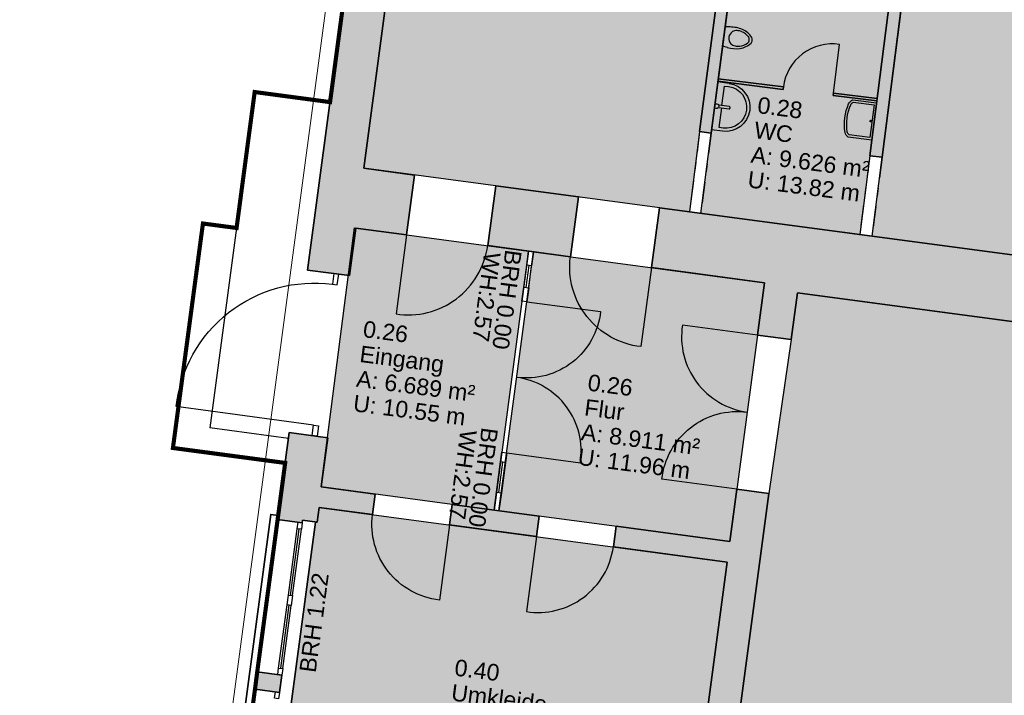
# Model space of a CAD drawing. Header units: metres. Extents: x 344112.5 to 344211.1, y 5709456.4 to 5709545.2.
# Tile 37 of 51: x 344177.6 to 344189.6, y 5709491.6 to 5709499.8. Entities that reach past the tile are written whole.
import ezdxf
from ezdxf.enums import TextEntityAlignment as Align

# ---------------------------------------------------------------- set-up
doc = ezdxf.new("R2010")
doc.units = ezdxf.units.M
doc.linetypes.add('AUSGEZOGEN', pattern=[0])
doc.linetypes.add('DASHDOT', pattern=[1, 0.5, -0.25, 0, -0.25])
for name, color, linetype in [('Bemassung', 7, 'Continuous'), ('Polygonflächen', 7, 'Continuous'), ('Öffnungen', 7, 'Continuous')]:
    doc.layers.add(name, color=color, linetype=linetype)
doc.layers.add('BGF', color=2, linetype='Continuous', plot=False)
for name, color, linetype, lineweight in [('Dach', 6, 'AUSGEZOGEN', 13), ('Fenster', 7, 'AUSGEZOGEN', 25), ('Sanitär', 7, 'AUSGEZOGEN', 25), ('Schraffur', 8, 'Continuous', 25), ('Text', 7, 'Continuous', 13), ('Treppe', 7, 'AUSGEZOGEN', 25), ('Türen', 7, 'AUSGEZOGEN', 25), ('Wand', 7, 'AUSGEZOGEN', 35)]:
    doc.layers.add(name, color=color, linetype=linetype, lineweight=lineweight)
doc.styles.get("Standard").update_dxf_attribs({"font": 'arial.ttf'})
doc.dimstyles.new('1', dxfattribs={"dimtxt": 0.2, "dimasz": 0.005, "dimexe": 0.08, "dimexo": 0, "dimgap": 0.05, "dimtad": 3, "dimzin": 3, "dimdsep": 46, "dimtxsty": 'Standard', "dimblk": '1000hands_BEMPFEIL', "dimcen": 1, "dimdle": 0.08, "dimse1": 1, "dimse2": 1, "dimclre": 256, "dimazin": 2, "dimtfac": 1, "dimtix": 1, "dimtmove": 2, "dimatfit": 3, "dimldrblk": '1000hands_BEMPFEIL', "dimfxl": 1, "dimtolj": 1, "dimtzin": 0, "dimarcsym": 0})
doc.dimstyles.new('Copy of 1', dxfattribs={"dimtxt": 0.2, "dimasz": 0.005, "dimexe": 0.08, "dimexo": 0, "dimgap": 0.05, "dimtad": 3, "dimdec": 0, "dimlfac": 100, "dimzin": 3, "dimdsep": 46, "dimtxsty": 'Standard', "dimblk": '1000hands_BEMPFEIL', "dimcen": 1, "dimdle": 0.08, "dimse1": 1, "dimse2": 1, "dimclre": 256, "dimazin": 2, "dimtfac": 1, "dimtdec": 0, "dimtix": 1, "dimtmove": 2, "dimatfit": 3, "dimldrblk": '1000hands_BEMPFEIL', "dimfxl": 1, "dimtolj": 1, "dimtzin": 0, "dimarcsym": 0})

# ---------------------------------------------------------------- blocks, each defined once
blk = doc.blocks.new('A$C00F050FE')
at = {"layer": 'Sanitär'}
for p, q in [((0.0945, 0.243), (-0.0189, 0.243)), ((0.0945, 0.2106), (0.054, 0.2106)), ((0.054, 0.2106), (0.054, 0.0121)), ((0.021, 0.0121), (0.1305, 0.0121)), ((0.1305, -0.0121), (0.021, -0.0121)), ((0.054, -0.0121), (0.054, -0.2106)), ((0.0945, -0.243), (-0.0189, -0.243)), ((0.054, -0.2106), (0.0945, -0.2106))]:
    blk.add_line(p, q, dxfattribs=at)
blk.add_lwpolyline([(-0.0189, -0.243), (-0.0189, 0.243)], dxfattribs=at)
for centre, radius, start, end in [((0.0945, 0), 0.243, 270, 90), ((0, 0), 0.0243, 90, 141.67049), ((0, 0), 0.0243, 270, 90), ((0, 0), 0.0243, 218.32951, 270)]:
    blk.add_arc(centre, radius, start, end, dxfattribs=at)
at = {"layer": 'Sanitär', "ltscale": 0.5}
blk.add_arc((0.0945, 0), 0.2106, 270, 90, dxfattribs=at)
at = {"layer": 'Sanitär'}
blk.add_open_spline([(0.1305, 0.0121), (0.1314, 0.0121), (0.1332, 0.0115), (0.1356, 0.0088), (0.1371, 0.0048), (0.1377, 0), (0.1371, -0.0048), (0.1356, -0.0088), (0.1332, -0.0115), (0.1314, -0.0121), (0.1305, -0.0121)], degree=3, dxfattribs=at)
blk = doc.blocks.new('A$C11B22A7E')
at = {"layer": 'Sanitär'}
for points in [[(-0.0298, 0.1515), (0.1639, 0.1515, -0.179535), (0.1937, 0.1164, -0.14038), (0.1937, -0.1175, -0.179535), (0.1639, -0.1525), (-0.0298, -0.1525)], [(-0.0114, 0.1331), (0.1587, 0.1331, -0.152411), (0.1762, 0.1107, -0.139519), (0.1762, -0.1117, -0.152411), (0.1587, -0.1342), (-0.0114, -0.1342)]]:
    blk.add_lwpolyline(points, format="xyb", dxfattribs=at)
blk.add_lwpolyline([(-0.0114, -0.1342), (-0.0114, 0.1331)], dxfattribs=at)
blk.add_circle((0, 0), 0.00639, dxfattribs=at)
blk = doc.blocks.new('A$C6A19383F')
at = {"layer": 'Sanitär'}
for p, q in [((-0.06, 0.126), (0, 0.118)), ((0, 0.118), (0, -0.118)), ((-0.06, -0.126), (0, -0.118))]:
    blk.add_line(p, q, dxfattribs=at)
for centre, radius, start, end in [((-0.107, -0.304), 0.433, 83.714, 104.0517), ((-0.283, 0), 0.0638, 148.4134, 179.9416), ((-0.283, 0), 0.0638, 180.0584, 211.5866), ((-0.158, -0.103), 0.225, 103.9318, 142.7229), ((-0.255, 0), 0.0557, 135.8061, 179.9407), ((-0.255, 0), 0.0557, 180.0593, 224.1939), ((-0.169, -0.083), 0.175, 102.3952, 135.9508), ((-0.157, -0.117), 0.211, 87.9684, 103.5291), ((-0.153, 0), 0.0938, 52.0073, 88.0532), ((-0.155, 0.003), 0.0925, 358.3373, 49.9116), ((-0.158, 0.103), 0.225, 217.2771, 256.0682), ((-0.169, 0.083), 0.175, 224.0492, 257.6048), ((-0.107, 0.304), 0.433, 255.9483, 276.286), ((-0.157, 0.117), 0.211, 256.4709, 272.0316), ((-0.153, 0), 0.0938, 271.9468, 307.9927), ((-0.155, -0.003), 0.0925, 310.0884, 1.6627)]:
    blk.add_arc(centre, radius, start, end, dxfattribs=at)
blk = doc.blocks.new('1000hands_BEMPFEIL')
at = {"color": 0}
for p, q in [((0, -25.4), (0, 25.4)), ((-25.4, 0), (25.4, 0)), ((-18, -18), (18, 18))]:
    blk.add_line(p, q, dxfattribs=at)
blk = doc.blocks.new('*D91')
at = {"layer": 'Bemassung', "color": 0, "lineweight": -2, "transparency": 16777216}
blk.add_line((344175.509, 5709490.511), (344175.744, 5709492.332), dxfattribs=at)
at = {"layer": 'Defpoints', "color": 0, "transparency": 16777216}
for p in [(344175.745, 5709492.337), (344180.492, 5709491.724, 0), (344180.247, 5709489.895, 0)]:
    blk.add_point(p, dxfattribs=at)
at = {"layer": 'Bemassung', "color": 0, "lineweight": -2, "transparency": 16777216, "xscale": 0.005, "yscale": 0.005, "zscale": 0.005}
for p, rotation in [((344175.745, 5709492.337), 82.6453569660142), ((344175.509, 5709490.506), 262.6453569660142)]:
    blk.add_blockref('1000hands_BEMPFEIL', p, dxfattribs=dict(at, rotation=rotation))
at = {"layer": 'Bemassung', "color": 0, "transparency": 16777216, "insert": (344175.476, 5709491.441), "char_height": 0.2, "attachment_point": 5, "rotation": 82.6454}
blk.add_mtext('\\A1;1.85', dxfattribs=at)
blk = doc.blocks.new('*D92')
at = {"layer": 'Bemassung', "color": 0, "lineweight": -2, "transparency": 16777216}
for p, q in [((344175.745, 5709492.337), (344175.772, 5709492.545)), ((344175.772, 5709492.55), (344175.773, 5709492.555)), ((344175.744, 5709492.332), (344175.744, 5709492.327))]:
    blk.add_line(p, q, dxfattribs=at)
at = {"layer": 'Defpoints', "color": 0, "transparency": 16777216}
for p in [(344175.772, 5709492.545), (344180.519, 5709491.932, 0), (344180.492, 5709491.724, 0)]:
    blk.add_point(p, dxfattribs=at)
at = {"layer": 'Bemassung', "color": 0, "lineweight": -2, "transparency": 16777216, "xscale": 0.005, "yscale": 0.005, "zscale": 0.005}
for p, rotation in [((344175.772, 5709492.545), 262.6453569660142), ((344175.745, 5709492.337), 82.6453569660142)]:
    blk.add_blockref('1000hands_BEMPFEIL', p, dxfattribs=dict(at, rotation=rotation))
at = {"layer": 'Bemassung', "color": 0, "transparency": 16777216, "insert": (344175.609, 5709492.46), "char_height": 0.2, "attachment_point": 5, "rotation": 82.6454}
blk.add_mtext('\\A1;21', dxfattribs=at)
blk = doc.blocks.new('*D93')
at = {"layer": 'Bemassung', "color": 0, "lineweight": -2, "transparency": 16777216}
blk.add_line((344175.772, 5709492.55), (344176.009, 5709494.385), dxfattribs=at)
at = {"layer": 'Defpoints', "color": 0, "transparency": 16777216}
for p in [(344176.01, 5709494.39), (344180.766, 5709493.776, 0), (344180.519, 5709491.932, 0)]:
    blk.add_point(p, dxfattribs=at)
at = {"layer": 'Bemassung', "color": 0, "lineweight": -2, "transparency": 16777216, "xscale": 0.005, "yscale": 0.005, "zscale": 0.005}
for p, rotation in [((344176.01, 5709494.39), 82.6453569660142), ((344175.772, 5709492.545), 262.6453569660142)]:
    blk.add_blockref('1000hands_BEMPFEIL', p, dxfattribs=dict(at, rotation=rotation))
at = {"layer": 'Bemassung', "color": 0, "transparency": 16777216, "insert": (344175.74, 5709493.487), "char_height": 0.2, "attachment_point": 5, "rotation": 82.6454}
blk.add_mtext('\\A1;1.86', dxfattribs=at)
blk = doc.blocks.new('*D94')
at = {"layer": 'Bemassung', "color": 0, "lineweight": -2, "transparency": 16777216}
blk.add_line((344176.011, 5709494.395), (344176.145, 5709495.436), dxfattribs=at)
at = {"layer": 'Defpoints', "color": 0, "transparency": 16777216}
for p in [(344176.146, 5709495.441), (344180.906, 5709494.827, 0), (344180.766, 5709493.776, 0)]:
    blk.add_point(p, dxfattribs=at)
at = {"layer": 'Bemassung', "color": 0, "lineweight": -2, "transparency": 16777216, "xscale": 0.005, "yscale": 0.005, "zscale": 0.005}
for p, rotation in [((344176.146, 5709495.441), 82.6453569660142), ((344176.01, 5709494.39), 262.6453569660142)]:
    blk.add_blockref('1000hands_BEMPFEIL', p, dxfattribs=dict(at, rotation=rotation))
at = {"layer": 'Bemassung', "color": 0, "transparency": 16777216, "insert": (344175.927, 5709494.935), "char_height": 0.2, "attachment_point": 5, "rotation": 82.6454}
blk.add_mtext('\\A1;1.06', dxfattribs=at)
blk = doc.blocks.new('*D95')
at = {"layer": 'Bemassung', "color": 0, "lineweight": -2, "transparency": 16777216}
blk.add_line((344176.146, 5709495.446), (344176.398, 5709497.4), dxfattribs=at)
at = {"layer": 'Defpoints', "color": 0, "transparency": 16777216}
for p in [(344176.399, 5709497.405), (344181.129, 5709496.794, 0), (344180.906, 5709494.827, 0)]:
    blk.add_point(p, dxfattribs=at)
at = {"layer": 'Bemassung', "color": 0, "lineweight": -2, "transparency": 16777216, "xscale": 0.005, "yscale": 0.005, "zscale": 0.005}
for p, rotation in [((344176.399, 5709497.405), 82.6453569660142), ((344176.146, 5709495.441), 262.6453569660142)]:
    blk.add_blockref('1000hands_BEMPFEIL', p, dxfattribs=dict(at, rotation=rotation))
at = {"layer": 'Bemassung', "color": 0, "transparency": 16777216, "insert": (344176.121, 5709496.442), "char_height": 0.2, "attachment_point": 5, "rotation": 82.6454}
blk.add_mtext('\\A1;1.98', dxfattribs=at)
blk = doc.blocks.new('*D96')
at = {"layer": 'Bemassung', "color": 0, "lineweight": -2, "transparency": 16777216}
blk.add_line((344176.4, 5709497.41), (344177.252, 5709504.015), dxfattribs=at)
at = {"layer": 'Defpoints', "color": 0, "transparency": 16777216}
for p in [(344177.253, 5709504.02), (344182.012, 5709503.406, 0), (344181.129, 5709496.794, 0)]:
    blk.add_point(p, dxfattribs=at)
at = {"layer": 'Bemassung', "color": 0, "lineweight": -2, "transparency": 16777216, "xscale": 0.005, "yscale": 0.005, "zscale": 0.005}
for p, rotation in [((344177.253, 5709504.02), 82.6453569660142), ((344176.399, 5709497.405), 262.6453569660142)]:
    blk.add_blockref('1000hands_BEMPFEIL', p, dxfattribs=dict(at, rotation=rotation))
at = {"layer": 'Bemassung', "color": 0, "transparency": 16777216, "insert": (344176.675, 5709500.732), "char_height": 0.2, "attachment_point": 5, "rotation": 82.6454}
blk.add_mtext('\\A1;6.67', dxfattribs=at)
blk = doc.blocks.new('*D97')
at = {"layer": 'Bemassung', "color": 0, "lineweight": -2, "transparency": 16777216}
blk.add_line((344172.447, 5709474.598), (344176.26, 5709504.143), dxfattribs=at)
at = {"layer": 'Defpoints', "color": 0, "transparency": 16777216}
for p in [(344176.261, 5709504.148), (344182.012, 5709503.406, 0), (344178.065, 5709473.868, 0)]:
    blk.add_point(p, dxfattribs=at)
at = {"layer": 'Bemassung', "color": 0, "lineweight": -2, "transparency": 16777216, "xscale": 0.005, "yscale": 0.005, "zscale": 0.005}
for p, rotation in [((344176.261, 5709504.148), 82.6453569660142), ((344172.446, 5709474.593), 262.6453569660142)]:
    blk.add_blockref('1000hands_BEMPFEIL', p, dxfattribs=dict(at, rotation=rotation))
at = {"layer": 'Bemassung', "color": 0, "transparency": 16777216, "insert": (344174.203, 5709489.39), "char_height": 0.2, "attachment_point": 5, "rotation": 82.6454}
blk.add_mtext('\\A1;29.80', dxfattribs=at)
blk = doc.blocks.new('*D104')
at = {"layer": 'Bemassung', "color": 0, "lineweight": -2, "transparency": 16777216}
blk.add_line((344173.521, 5709490.732), (344174.052, 5709494.847), dxfattribs=at)
at = {"layer": 'Defpoints', "color": 0, "transparency": 16777216}
for p in [(344174.053, 5709494.852), (344181.269, 5709493.92, 0), (344180.49, 5709489.828, 0)]:
    blk.add_point(p, dxfattribs=at)
at = {"layer": 'Bemassung', "color": 0, "lineweight": -2, "transparency": 16777216, "xscale": 0.005, "yscale": 0.005, "zscale": 0.005}
for p, rotation in [((344174.053, 5709494.852), 82.6453569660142), ((344173.521, 5709490.727), 262.6453569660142)]:
    blk.add_blockref('1000hands_BEMPFEIL', p, dxfattribs=dict(at, rotation=rotation))
at = {"layer": 'Bemassung', "color": 0, "transparency": 16777216, "insert": (344173.636, 5709492.809), "char_height": 0.2, "attachment_point": 5, "rotation": 82.6454}
blk.add_mtext('\\A1;4.16', dxfattribs=at)
blk = doc.blocks.new('*D105')
at = {"layer": 'Bemassung', "color": 0, "lineweight": -2, "transparency": 16777216}
for p, q in [((344174.086, 5709495.105), (344174.086, 5709495.11)), ((344174.053, 5709494.852), (344174.085, 5709495.1)), ((344174.052, 5709494.847), (344174.052, 5709494.842))]:
    blk.add_line(p, q, dxfattribs=at)
at = {"layer": 'Defpoints', "color": 0, "transparency": 16777216}
for p in [(344174.085, 5709495.1), (344181.293, 5709494.17, 0), (344181.269, 5709493.92, 0)]:
    blk.add_point(p, dxfattribs=at)
at = {"layer": 'Bemassung', "color": 0, "lineweight": -2, "transparency": 16777216, "xscale": 0.005, "yscale": 0.005, "zscale": 0.005}
for p, rotation in [((344174.085, 5709495.1), 262.6453569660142), ((344174.053, 5709494.852), 82.6453569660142)]:
    blk.add_blockref('1000hands_BEMPFEIL', p, dxfattribs=dict(at, rotation=rotation))
at = {"layer": 'Bemassung', "color": 0, "transparency": 16777216, "insert": (344173.918, 5709494.995), "char_height": 0.2, "attachment_point": 5, "rotation": 82.6454}
blk.add_mtext('\\A1;25', dxfattribs=at)
blk = doc.blocks.new('*D106')
at = {"layer": 'Bemassung', "color": 0, "lineweight": -2, "transparency": 16777216}
blk.add_line((344174.086, 5709495.105), (344174.489, 5709498.229), dxfattribs=at)
at = {"layer": 'Defpoints', "color": 0, "transparency": 16777216}
for p in [(344174.489, 5709498.234), (344181.711, 5709497.302, 0), (344181.293, 5709494.17, 0)]:
    blk.add_point(p, dxfattribs=at)
at = {"layer": 'Bemassung', "color": 0, "lineweight": -2, "transparency": 16777216, "xscale": 0.005, "yscale": 0.005, "zscale": 0.005}
for p, rotation in [((344174.489, 5709498.234), 82.6453569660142), ((344174.085, 5709495.1), 262.6453569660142)]:
    blk.add_blockref('1000hands_BEMPFEIL', p, dxfattribs=dict(at, rotation=rotation))
at = {"layer": 'Bemassung', "color": 0, "transparency": 16777216, "insert": (344174.136, 5709496.686), "char_height": 0.2, "attachment_point": 5, "rotation": 82.6454}
blk.add_mtext('\\A1;3.16', dxfattribs=at)
blk = doc.blocks.new('*D107')
at = {"layer": 'Bemassung', "color": 0, "lineweight": -2, "transparency": 16777216}
blk.add_line((344174.49, 5709498.239), (344174.582, 5709498.953), dxfattribs=at)
at = {"layer": 'Defpoints', "color": 0, "transparency": 16777216}
for p in [(344174.583, 5709498.958), (344181.808, 5709498.025, 0), (344181.711, 5709497.302, 0)]:
    blk.add_point(p, dxfattribs=at)
at = {"layer": 'Bemassung', "color": 0, "lineweight": -2, "transparency": 16777216, "xscale": 0.005, "yscale": 0.005, "zscale": 0.005}
for p, rotation in [((344174.583, 5709498.958), 82.6453569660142), ((344174.489, 5709498.234), 262.6453569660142)]:
    blk.add_blockref('1000hands_BEMPFEIL', p, dxfattribs=dict(at, rotation=rotation))
at = {"layer": 'Bemassung', "color": 0, "transparency": 16777216, "insert": (344174.385, 5709498.615), "char_height": 0.2, "attachment_point": 5, "rotation": 82.6454}
blk.add_mtext('\\A1;73', dxfattribs=at)
blk = doc.blocks.new('*D108')
at = {"layer": 'Bemassung', "color": 0, "lineweight": -2, "transparency": 16777216}
blk.add_line((344174.584, 5709498.963), (344175.269, 5709504.271), dxfattribs=at)
at = {"layer": 'Defpoints', "color": 0, "transparency": 16777216}
for p in [(344175.269, 5709504.276), (344182.012, 5709503.406, 0), (344181.808, 5709498.025, 0)]:
    blk.add_point(p, dxfattribs=at)
at = {"layer": 'Bemassung', "color": 0, "lineweight": -2, "transparency": 16777216, "xscale": 0.005, "yscale": 0.005, "zscale": 0.005}
for p, rotation in [((344175.269, 5709504.276), 82.6453569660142), ((344174.583, 5709498.958), 262.6453569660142)]:
    blk.add_blockref('1000hands_BEMPFEIL', p, dxfattribs=dict(at, rotation=rotation))
at = {"layer": 'Bemassung', "color": 0, "transparency": 16777216, "insert": (344174.775, 5709501.636), "char_height": 0.2, "attachment_point": 5, "rotation": 82.6454}
blk.add_mtext('\\A1;5.36', dxfattribs=at)
blk = doc.blocks.new('*D17')
at = {"layer": 'Bemassung', "color": 0, "lineweight": -2, "transparency": 16777216}
blk.add_line((344170.362, 5709474.066), (344174.277, 5709504.399), dxfattribs=at)
at = {"layer": 'Defpoints', "color": 0, "transparency": 16777216}
for p in [(344174.278, 5709504.404), (344182.012, 5709503.406, 0), (344183.415, 5709472.377, 0)]:
    blk.add_point(p, dxfattribs=at)
at = {"layer": 'Bemassung', "color": 0, "lineweight": -2, "transparency": 16777216, "xscale": 0.005, "yscale": 0.005, "zscale": 0.005}
for p, rotation in [((344174.278, 5709504.404), 82.6453569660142), ((344170.361, 5709474.061), 262.6453569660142)]:
    blk.add_blockref('1000hands_BEMPFEIL', p, dxfattribs=dict(at, rotation=rotation))
at = {"layer": 'Bemassung', "color": 0, "transparency": 16777216, "insert": (344172.168, 5709489.252), "char_height": 0.2, "attachment_point": 5, "rotation": 82.6454}
blk.add_mtext('\\A1;30.59', dxfattribs=at)
blk = doc.blocks.new('*D21')
at = {"layer": 'Bemassung', "color": 0, "lineweight": -2, "transparency": 16777216}
blk.add_line((344182.83, 5709509.701), (344200.87, 5709507.373), dxfattribs=at)
at = {"layer": 'Defpoints', "color": 0, "transparency": 16777216}
for p in [(344200.875, 5709507.372), (344182.012, 5709503.406, 0), (344199.321, 5709495.332, 0)]:
    blk.add_point(p, dxfattribs=at)
at = {"layer": 'Bemassung', "color": 0, "lineweight": -2, "transparency": 16777216, "xscale": 0.005, "yscale": 0.005, "zscale": 0.005}
for p, rotation in [((344182.825, 5709509.702), 172.6453569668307), ((344200.875, 5709507.372), 352.6453569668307)]:
    blk.add_blockref('1000hands_BEMPFEIL', p, dxfattribs=dict(at, rotation=rotation))
at = {"layer": 'Bemassung', "color": 0, "transparency": 16777216, "insert": (344191.869, 5709508.688), "char_height": 0.2, "attachment_point": 5, "rotation": 352.6454}
blk.add_mtext('\\A1;18.20', dxfattribs=at)

msp = doc.modelspace()

# ---------------------------------------------------------------- hatches: boundary and pattern name
at = {"layer": 'Polygonflächen'}
h = msp.add_hatch(color=134, dxfattribs=at)
h.dxf.hatch_style = 1
h.paths.add_polyline_path([(344186.396, 5709502.458), (344182.48, 5709502.989), (344181.808, 5709498.025), (344185.748, 5709497.499), (344185.872, 5709498.469)])
h = msp.add_hatch(color=134, dxfattribs=at)
h.dxf.hatch_style = 1
h.paths.add_polyline_path([(344188.438, 5709502.161), (344186.533, 5709502.42), (344186.011, 5709498.452), (344185.887, 5709497.48), (344187.81, 5709497.223), (344187.931, 5709498.177)])
h = msp.add_hatch(color=134, dxfattribs=at)
h.dxf.hatch_style = 1
h.paths.add_polyline_path([(344192.417, 5709501.087), (344192.347, 5709501.096), (344192.355, 5709501.156), (344192.405, 5709501.149), (344192.465, 5709501.596), (344188.584, 5709502.121), (344188.08, 5709498.158), (344187.959, 5709497.203), (344191.829, 5709496.686)])
h = msp.add_hatch(color=254, dxfattribs=at)
h.dxf.hatch_style = 1
h.paths.add_polyline_path([(344183.802, 5709497.022), (344181.697, 5709497.304), (344181.293, 5709494.17), (344183.384, 5709493.89)])
h = msp.add_hatch(color=254, dxfattribs=at)
h.dxf.hatch_style = 1
h.paths.add_polyline_path([(344186.657, 5709496.641), (344183.862, 5709497.014), (344183.443, 5709493.882), (344186.239, 5709493.509)])
h = msp.add_hatch(color=134, dxfattribs=at)
h.dxf.hatch_style = 1
h.paths.add_polyline_path([(344198.919, 5709494.932), (344187.054, 5709496.517), (344186.979, 5709495.952), (344186.71, 5709494.091), (344184.717, 5709479.174), (344184.338, 5709476.339), (344184.25, 5709475.685), (344183.994, 5709473.646), (344183.894, 5709472.867), (344195.759, 5709471.282)])
h = msp.add_hatch(color=134, dxfattribs=at)
h.dxf.hatch_style = 1
h.paths.add_polyline_path([(344186.205, 5709493.261), (344181.269, 5709493.92), (344181.246, 5709493.742), (344181.222, 5709493.745), (344180.695, 5709489.8), (344185.654, 5709489.138)])
at = {"layer": 'Schraffur'}
h = msp.add_hatch(color=256, dxfattribs=at)
h.dxf.hatch_style = 1
h.paths.add_polyline_path([(344182.515, 5709503.317), (344182.475, 5709503.323), (344182.478, 5709503.343), (344182.012, 5709503.406), (344181.129, 5709496.794), (344181.634, 5709496.727), (344181.711, 5709497.302), (344182.326, 5709497.22), (344182.422, 5709497.943), (344181.808, 5709498.025)])
h = msp.add_hatch(color=256, dxfattribs=at)
h.dxf.hatch_style = 1
h.paths.add_polyline_path([(344186.578, 5709502.767), (344186.44, 5709502.785), (344185.872, 5709498.469), (344186.011, 5709498.452)])
h = msp.add_hatch(color=256, dxfattribs=at)
h.dxf.hatch_style = 1
h.paths.add_polyline_path([(344188.631, 5709502.489), (344188.482, 5709502.509), (344187.931, 5709498.177), (344188.08, 5709498.158)])
h = msp.add_hatch(color=256, dxfattribs=at)
h.dxf.hatch_style = 1
h.paths.add_polyline_path([(344195.938, 5709496.109), (344193.203, 5709496.475), (344193.289, 5709497.117), (344193.16, 5709497.134), (344193.029, 5709496.153), (344192.047, 5709496.284), (344192.282, 5709498.038), (344193.263, 5709497.907), (344193.235, 5709497.699), (344193.374, 5709497.68), (344193.499, 5709498.613), (344193.644, 5709498.594), (344193.662, 5709498.733), (344193.507, 5709498.753), (344193.767, 5709500.695), (344193.638, 5709500.712), (344193.272, 5709497.976), (344192.291, 5709498.108), (344192.638, 5709500.705), (344192.767, 5709500.687), (344192.785, 5709500.826), (344192.657, 5709500.843), (344192.801, 5709501.923), (344192.543, 5709501.958), (344192.494, 5709501.592), (344192.465, 5709501.596), (344192.405, 5709501.149), (344192.355, 5709501.156), (344192.347, 5709501.096), (344192.417, 5709501.087), (344191.829, 5709496.686), (344185.386, 5709497.547), (344185.289, 5709496.824), (344186.657, 5709496.641), (344186.572, 5709496.007), (344186.979, 5709495.952), (344187.054, 5709496.517), (344195.836, 5709495.344)])
h = msp.add_hatch(color=256, dxfattribs=at)
h.dxf.hatch_style = 1
h.paths.add_polyline_path([(344184.405, 5709497.678), (344183.404, 5709497.812), (344183.307, 5709497.089), (344184.308, 5709496.955)])
h = msp.add_hatch(color=256, dxfattribs=at)
h.dxf.hatch_style = 1
h.paths.add_polyline_path([(344181.947, 5709494.082), (344181.293, 5709494.17), (344181.372, 5709494.764), (344180.906, 5709494.827), (344180.766, 5709493.776), (344181.063, 5709493.736), (344181.067, 5709493.766), (344181.246, 5709493.742), (344181.269, 5709493.92), (344181.914, 5709493.834)])
h = msp.add_hatch(color=256, dxfattribs=at)
h.dxf.hatch_style = 1
h.paths.add_polyline_path([(344186.71, 5709494.091), (344186.323, 5709494.143), (344186.239, 5709493.509), (344184.861, 5709493.693), (344184.828, 5709493.445), (344186.205, 5709493.261), (344184.864, 5709483.22), (344184.835, 5709483.002), (344179.889, 5709483.663), (344179.89, 5709483.673), (344179.672, 5709483.702), (344179.675, 5709483.727), (344179.427, 5709483.76), (344179.399, 5709483.547), (344179.681, 5709483.509), (344179.684, 5709483.529), (344179.867, 5709483.504), (344185.022, 5709482.815), (344185.024, 5709482.835), (344185.143, 5709482.819), (344184.738, 5709479.787), (344184.47, 5709479.822), (344184.392, 5709479.238), (344184.66, 5709479.202), (344184.657, 5709479.182), (344184.717, 5709479.174), (344185.203, 5709482.811)])
h = msp.add_hatch(color=256, dxfattribs=at)
h.dxf.hatch_style = 1
h.paths.add_polyline_path([(344183.929, 5709493.817), (344182.878, 5709493.958), (344182.845, 5709493.71), (344183.896, 5709493.57)])
h = msp.add_hatch(color=256, dxfattribs=at)
h.dxf.hatch_style = 1
h.paths.add_polyline_path([(344180.817, 5709491.893), (344180.519, 5709491.932), (344180.492, 5709491.724), (344180.789, 5709491.684)])

# ---------------------------------------------------------------- linework, layer by layer
at = {"layer": 'BGF', "const_width": 0.05, "elevation": 0}
msp.add_lwpolyline([(344180.247, 5709489.895), (344180.492, 5709491.724), (344180.519, 5709491.932), (344180.766, 5709493.776), (344180.857, 5709494.46), (344179.499, 5709494.641), (344179.862, 5709497.357), (344180.269, 5709497.303), (344180.488, 5709498.948), (344181.4, 5709498.826), (344182.012, 5709503.406), (344182.129, 5709503.392), (344182.311, 5709504.536), (344182.31, 5709504.536), (344182.363, 5709504.933), (344188.909, 5709504.058), (344188.698, 5709502.479), (344192.543, 5709501.958)], dxfattribs=at)
at = {"layer": 'Dach', "elevation": 0}
msp.add_lwpolyline([(344181.855, 5709503.739), (344177.838, 5709473.678)], dxfattribs=at)
at = {"layer": 'Fenster', "elevation": 0}
for points in [[(344183.839, 5709496.846), (344183.78, 5709496.854), (344183.802, 5709497.022), (344183.862, 5709497.014)], [(344183.781, 5709496.41), (344183.722, 5709496.418), (344183.744, 5709496.586), (344183.804, 5709496.578)], [(344183.522, 5709494.467), (344183.462, 5709494.475), (344183.477, 5709494.589), (344183.537, 5709494.581)], [(344183.443, 5709493.882), (344183.384, 5709493.89), (344183.413, 5709494.108), (344183.473, 5709494.1)], [(344181.053, 5709493.657), (344181.003, 5709493.664), (344181.014, 5709493.743), (344181.063, 5709493.736)], [(344180.929, 5709492.735), (344180.88, 5709492.742), (344180.896, 5709492.861), (344180.945, 5709492.854)], [(344180.817, 5709491.893), (344180.767, 5709491.899), (344180.778, 5709491.978), (344180.827, 5709491.972)], [(344180.778, 5709491.605), (344180.729, 5709491.612), (344180.739, 5709491.691), (344180.789, 5709491.684)]]:
    msp.add_lwpolyline(points, close=True, dxfattribs=at)
for points in [[(344183.744, 5709496.586), (344183.78, 5709496.854)], [(344183.774, 5709496.582), (344183.81, 5709496.85)], [(344183.804, 5709496.578), (344183.839, 5709496.846)], [(344183.413, 5709494.108), (344183.462, 5709494.475)], [(344183.443, 5709494.104), (344183.492, 5709494.471)], [(344183.522, 5709494.467), (344183.473, 5709494.1)], [(344180.896, 5709492.861), (344181.003, 5709493.664)], [(344180.92, 5709492.857), (344181.028, 5709493.66)], [(344180.945, 5709492.854), (344181.053, 5709493.657)], [(344180.778, 5709491.978), (344180.88, 5709492.742)], [(344180.803, 5709491.975), (344180.905, 5709492.738)], [(344180.827, 5709491.972), (344180.929, 5709492.735)]]:
    msp.add_lwpolyline(points, dxfattribs=at)
at = {"layer": 'Polygonflächen', "elevation": 0}
for points in [[(344181.808, 5709498.025), (344182.48, 5709502.989), (344186.396, 5709502.458), (344185.872, 5709498.469), (344185.748, 5709497.499), (344181.808, 5709498.025)], [(344185.887, 5709497.48), (344186.011, 5709498.452), (344186.533, 5709502.42), (344188.438, 5709502.161), (344187.931, 5709498.177), (344187.81, 5709497.223), (344185.887, 5709497.48)], [(344187.959, 5709497.203), (344188.08, 5709498.158), (344188.584, 5709502.121), (344192.465, 5709501.596), (344192.405, 5709501.149), (344192.355, 5709501.156), (344192.347, 5709501.096), (344192.347, 5709501.096), (344192.417, 5709501.087), (344191.829, 5709496.686), (344187.959, 5709497.203)], [(344181.293, 5709494.17), (344181.697, 5709497.304), (344183.802, 5709497.022), (344183.384, 5709493.89), (344181.293, 5709494.17)], [(344183.443, 5709493.882), (344183.862, 5709497.014), (344186.657, 5709496.641), (344186.239, 5709493.509), (344183.443, 5709493.882)], [(344195.759, 5709471.282), (344198.919, 5709494.932), (344187.054, 5709496.517), (344186.979, 5709495.952), (344186.71, 5709494.091), (344184.717, 5709479.174), (344184.338, 5709476.339), (344184.25, 5709475.685), (344183.994, 5709473.646), (344183.894, 5709472.867), (344195.759, 5709471.282)], [(344180.695, 5709489.8), (344181.222, 5709493.745), (344181.246, 5709493.742), (344181.269, 5709493.92), (344186.205, 5709493.261), (344185.654, 5709489.138), (344180.695, 5709489.8)]]:
    msp.add_lwpolyline(points, dxfattribs=at)
at = {"layer": 'Treppe', "elevation": 0}
for points in [[(344181.4, 5709498.826), (344180.488, 5709498.948), (344180.269, 5709497.303)], [(344179.862, 5709497.357), (344179.499, 5709494.641)], [(344179.862, 5709497.357), (344180.269, 5709497.303)], [(344180.269, 5709497.303), (344179.945, 5709494.884)], [(344180.897, 5709494.757), (344179.945, 5709494.884)], [(344180.857, 5709494.46), (344179.499, 5709494.641)]]:
    msp.add_lwpolyline(points, dxfattribs=at)
at = {"layer": 'Türen', "elevation": 0}
for points in [[(344187.491, 5709498.935), (344187.564, 5709499.525, 0.419358), (344186.885, 5709499.01, 0.414214)], [(344182.326, 5709497.22), (344182.198, 5709496.263, 0.419358), (344183.307, 5709497.089, 0.414214)], [(344185.289, 5709496.824), (344185.161, 5709495.867, -0.419358), (344184.308, 5709496.955, -0.414214)], [(344181.201, 5709494.918), (344179.538, 5709495.141, -0.419358), (344181.429, 5709496.623, -0.414214)], [(344183.781, 5709496.41), (344184.673, 5709496.291, -0.419358), (344183.659, 5709495.495, -0.414214)], [(344186.572, 5709496.007), (344185.664, 5709496.128, 0.419358), (344186.448, 5709495.075, 0.414214)], [(344183.537, 5709494.581), (344184.429, 5709494.462, 0.419358), (344183.659, 5709495.495, 0.414214)], [(344186.323, 5709494.143), (344185.415, 5709494.264, -0.419358), (344186.448, 5709495.075, -0.414214)], [(344182.845, 5709493.71), (344182.724, 5709492.801, -0.419358), (344181.914, 5709493.834, -0.414214)], [(344183.896, 5709493.57), (344183.775, 5709492.661, 0.419358), (344184.828, 5709493.445, 0.414214)]]:
    msp.add_lwpolyline(points, format="xyb", dxfattribs=at)
for points in [[(344181.505, 5709496.744), (344181.446, 5709496.752), (344181.429, 5709496.623), (344181.488, 5709496.615)], [(344181.243, 5709494.782), (344181.184, 5709494.79), (344181.201, 5709494.918), (344181.26, 5709494.91)]]:
    msp.add_lwpolyline(points, close=True, dxfattribs=at)
at = {"layer": 'Wand', "elevation": 0}
for points in [[(344181.129, 5709496.794), (344182.012, 5709503.406)], [(344181.808, 5709498.025), (344182.515, 5709503.317)], [(344185.872, 5709498.469), (344186.44, 5709502.785)], [(344186.011, 5709498.452), (344186.578, 5709502.767)], [(344187.931, 5709498.177), (344188.482, 5709502.509)], [(344188.08, 5709498.158), (344188.631, 5709502.489)], [(344186.882, 5709498.98), (344186.093, 5709499.078)], [(344186.885, 5709499.01), (344186.097, 5709499.107)], [(344186.882, 5709498.98), (344186.885, 5709499.01)], [(344187.487, 5709498.905), (344187.491, 5709498.935)], [(344188.019, 5709498.87), (344187.491, 5709498.935)], [(344188.016, 5709498.84), (344187.487, 5709498.905)], [(344186.011, 5709498.452), (344185.872, 5709498.469)], [(344188.08, 5709498.158), (344187.931, 5709498.177)], [(344182.422, 5709497.943), (344181.808, 5709498.025)], [(344182.422, 5709497.943), (344182.326, 5709497.22)], [(344183.404, 5709497.812), (344183.307, 5709497.089)], [(344184.405, 5709497.678), (344183.404, 5709497.812)], [(344184.405, 5709497.678), (344184.308, 5709496.955)], [(344185.386, 5709497.547), (344185.289, 5709496.824)], [(344191.829, 5709496.686), (344185.386, 5709497.547)], [(344181.634, 5709496.727), (344181.711, 5709497.302)], [(344182.326, 5709497.22), (344181.711, 5709497.302)], [(344184.308, 5709496.955), (344183.307, 5709497.089)], [(344181.634, 5709496.727), (344181.129, 5709496.794)], [(344186.657, 5709496.641), (344185.289, 5709496.824)], [(344186.657, 5709496.641), (344186.572, 5709496.007)], [(344187.054, 5709496.517), (344186.979, 5709495.952)], [(344195.836, 5709495.344), (344187.054, 5709496.517)], [(344186.572, 5709496.007), (344186.979, 5709495.952)], [(344180.906, 5709494.827), (344180.766, 5709493.776)], [(344181.372, 5709494.764), (344180.906, 5709494.827)], [(344181.293, 5709494.17), (344181.372, 5709494.764)], [(344181.947, 5709494.082), (344181.293, 5709494.17)], [(344181.947, 5709494.082), (344181.914, 5709493.834)], [(344186.71, 5709494.091), (344185.203, 5709482.811)], [(344186.323, 5709494.143), (344186.239, 5709493.509)], [(344186.323, 5709494.143), (344186.71, 5709494.091)], [(344181.269, 5709493.92), (344181.246, 5709493.742)], [(344181.914, 5709493.834), (344181.269, 5709493.92)], [(344182.878, 5709493.958), (344182.845, 5709493.71)], [(344183.929, 5709493.817), (344182.878, 5709493.958)], [(344180.772, 5709493.825), (344180.683, 5709493.837), (344178.768, 5709479.505)], [(344183.929, 5709493.817), (344183.896, 5709493.57)], [(344180.695, 5709489.8), (344181.222, 5709493.745)], [(344181.246, 5709493.742), (344181.067, 5709493.766), (344181.063, 5709493.736), (344180.766, 5709493.776)], [(344183.896, 5709493.57), (344182.845, 5709493.71)], [(344184.861, 5709493.693), (344184.828, 5709493.445)], [(344186.239, 5709493.509), (344184.861, 5709493.693)], [(344186.205, 5709493.261), (344184.828, 5709493.445)], [(344186.205, 5709493.261), (344184.864, 5709483.22)], [(344180.519, 5709491.932), (344180.492, 5709491.724)], [(344180.817, 5709491.893), (344180.789, 5709491.684), (344180.492, 5709491.724)], [(344180.817, 5709491.893), (344180.817, 5709491.893), (344180.519, 5709491.932)]]:
    msp.add_lwpolyline(points, dxfattribs=at)
at = {"layer": 'Wand', "linetype": 'DASHDOT', "elevation": 0}
for points in [[(344180.519, 5709491.932), (344180.766, 5709493.776)], [(344180.247, 5709489.895), (344180.492, 5709491.724)]]:
    msp.add_lwpolyline(points, dxfattribs=at)
at = {"layer": 'Öffnungen', "linetype": 'DASHDOT', "ltscale": 0.5, "elevation": 0}
for points in [[(344185.872, 5709498.469), (344185.748, 5709497.499)], [(344186.011, 5709498.452), (344185.887, 5709497.48)], [(344187.931, 5709498.177), (344187.81, 5709497.223)], [(344188.08, 5709498.158), (344187.959, 5709497.203)]]:
    msp.add_lwpolyline(points, dxfattribs=at)

# ---------------------------------------------------------------- block references
at = {"rotation": 172.5054405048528}
msp.add_blockref('A$C6A19383F', (344186.164, 5709499.618, 0), dxfattribs=at)
for name, p, xscale, yscale, zscale, rotation in [('A$C00F050FE', (344186.076, 5709498.778, 0), -1.199855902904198, 1.199855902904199, 1.199855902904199, 172.3889657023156), ('A$C11B22A7E', (344187.94, 5709498.596, 0), 1.495197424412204, 1.495197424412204, 1.495197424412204, 172.7554574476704)]:
    msp.add_blockref(name, p, dxfattribs=dict(xscale=xscale, yscale=yscale, zscale=zscale, rotation=rotation))

# ---------------------------------------------------------------- texts
at = {"layer": 'Text'}
for s, p in [('0.28', (344186.562, 5709498.694, 0)), ('WC', (344186.522, 5709498.393, 0)), ('A: 9.626 m²', (344186.482, 5709498.094, 0)), ('U: 13.82 m', (344186.443, 5709497.796, 0)), ('0.26', (344181.79, 5709495.984, 0)), ('Eingang', (344181.749, 5709495.683, 0)), ('A: 6.689 m²', (344181.709, 5709495.384, 0)), ('0.26', (344184.508, 5709495.337, 0)), ('U: 10.55 m', (344181.67, 5709495.087, 0)), ('Flur', (344184.468, 5709495.036, 0)), ('A: 8.911 m²', (344184.428, 5709494.737, 0)), ('U: 11.96 m', (344184.388, 5709494.439, 0)), ('0.40', (344182.897, 5709491.888, 0)), ('Umkleide', (344182.857, 5709491.587, 0))]:
    msp.add_text(s, height=0.2, rotation=352.6454, dxfattribs=at).set_placement(p)
for s, rotation, p in [('WH:2.57', 262.389, (344183.293, 5709496.468, 0)), ('BRH 0.00', 262.389, (344183.541, 5709496.435, 0)), ('WH:2.57', 262.389, (344183.006, 5709494.317, 0)), ('BRH 0.00', 262.389, (344183.254, 5709494.284, 0)), ('BRH 1.22', 82.389, (344181.205, 5709492.528, 0))]:
    msp.add_text(s, height=0.2, rotation=rotation, dxfattribs=at).set_placement(p, align=Align.MIDDLE)

# ---------------------------------------------------------------- dimensions: what is measured, and where the dimension line sits
at = {"layer": 'Bemassung'}
for base, p1, p2, angle, dimstyle, picture, middle in [((344200.875, 5709507.372), (344182.012, 5709503.406, 0), (344199.321, 5709495.332, 0), 352.6454, '1', '*D21', (344191.869, 5709508.688)), ((344174.278, 5709504.404), (344183.415, 5709472.377, 0), (344182.012, 5709503.406, 0), 82.6454, '1', '*D17', (344172.168, 5709489.252)), ((344175.269, 5709504.276), (344181.808, 5709498.025, 0), (344182.012, 5709503.406, 0), 82.6454, '1', '*D108', (344174.775, 5709501.636)), ((344176.261, 5709504.148), (344178.065, 5709473.868, 0), (344182.012, 5709503.406, 0), 82.6454, '1', '*D97', (344174.203, 5709489.39)), ((344177.253, 5709504.02), (344181.129, 5709496.794, 0), (344182.012, 5709503.406, 0), 82.6454, '1', '*D96', (344176.675, 5709500.732)), ((344174.583, 5709498.958), (344181.711, 5709497.302, 0), (344181.808, 5709498.025, 0), 82.6454, 'Copy of 1', '*D107', (344174.385, 5709498.615)), ((344174.489, 5709498.234), (344181.293, 5709494.17, 0), (344181.711, 5709497.302, 0), 82.6454, '1', '*D106', (344174.136, 5709496.686)), ((344176.399, 5709497.405), (344180.906, 5709494.827, 0), (344181.129, 5709496.794, 0), 82.6454, '1', '*D95', (344176.121, 5709496.442)), ((344176.146, 5709495.441), (344180.766, 5709493.776, 0), (344180.906, 5709494.827, 0), 82.6454, '1', '*D94', (344175.927, 5709494.935)), ((344174.085, 5709495.1), (344181.269, 5709493.92, 0), (344181.293, 5709494.17, 0), 82.6454, 'Copy of 1', '*D105', (344173.918, 5709494.995)), ((344174.053, 5709494.852), (344180.49, 5709489.828, 0), (344181.269, 5709493.92, 0), 82.6454, '1', '*D104', (344173.636, 5709492.809)), ((344176.01, 5709494.39), (344180.519, 5709491.932, 0), (344180.766, 5709493.776, 0), 82.6454, '1', '*D93', (344175.74, 5709493.487)), ((344175.772, 5709492.545), (344180.492, 5709491.724, 0), (344180.519, 5709491.932, 0), 82.6454, 'Copy of 1', '*D92', (344175.609, 5709492.46)), ((344175.745, 5709492.337), (344180.247, 5709489.895, 0), (344180.492, 5709491.724, 0), 82.6454, '1', '*D91', (344175.476, 5709491.441))]:
    dim = msp.add_linear_dim(base=base, p1=p1, p2=p2, angle=angle, dimstyle=dimstyle, dxfattribs=at)
    dim.commit()
    dim.dimension.update_dxf_attribs({"geometry": picture, "text_midpoint": middle})

doc.saveas('drawing.dxf')
